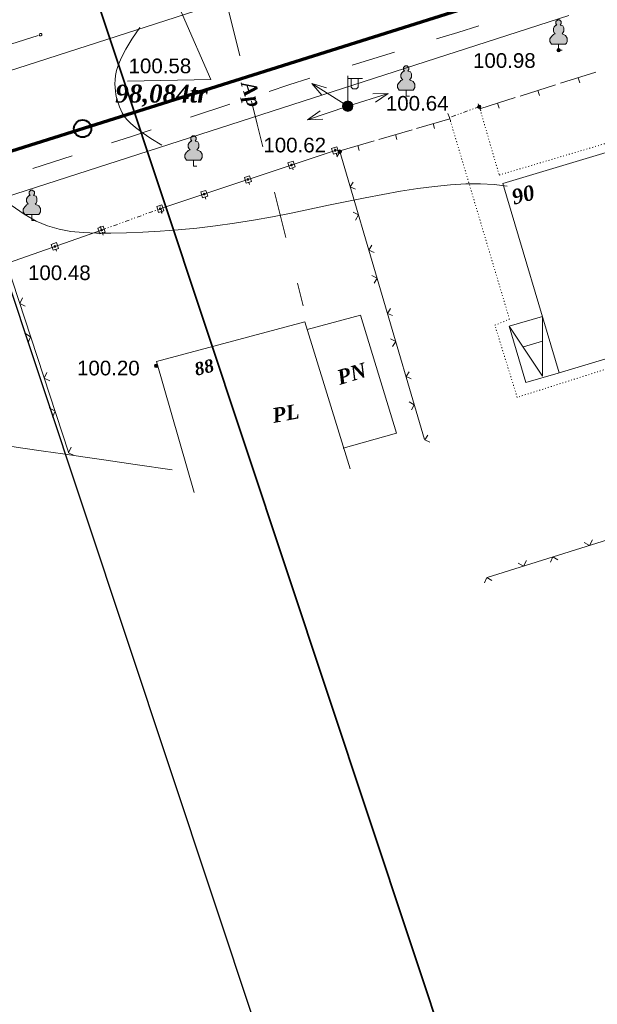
# Model space of a CAD drawing. Header units: millimetres. Extents: x 9396 to 25236, y 15106 to 31102.
# Tile 183 of 256: x 10978 to 11044, y 16645 to 16759. Entities that reach past the tile are written whole.
import ezdxf
from ezdxf.enums import TextEntityAlignment as Align

# ---------------------------------------------------------------- set-up
doc = ezdxf.new("R2010")
doc.units = ezdxf.units.MM
for name, pattern in [('DIVIDE', [1.25, 0.5, -0.25, 0, -0.25, 0, -0.25]), ('DOT', [0.25, 0, -0.25]), ('HIDDEN', [0.375, 0.25, -0.125])]:
    doc.linetypes.add(name, pattern=pattern)
for name, color, linetype, lineweight, true_color in [('1001010', 7, 'Continuous', 9, 0x000000), ('10010110', 7, 'Continuous', 20, 0xa25100), ('1060000', 7, 'Continuous', 9, 0x000000), ('1070000', 7, 'DOT', 9, 0x000000), ('2030003', 7, 'Continuous', 9, 0x000000), ('21100200', 7, 'HIDDEN', 0, 0x800080), ('3000105', 7, 'DIVIDE', 9, 0x000000), ('3000130', 7, 'Continuous', 9, 0x000000), ('3000220', 7, 'Continuous', 9, 0x000000), ('3000260', 7, 'Continuous', 9, 0x000000), ('4000210', 7, 'Continuous', 9, 0x000000), ('5010210', 7, 'Continuous', 20, 0x008000), ('5010420', 7, 'Continuous', 9, 0x000000), ('6011210', 1, 'Continuous', 9, 0xff0000), ('9010110', 7, 'Continuous', 9, 0x000000)]:
    doc.layers.add(name, color=color, linetype=linetype, lineweight=lineweight, true_color=true_color)
for name, color, linetype, lineweight in [('Канализация', 1, 'Continuous', 70), ('Колодец канал', 3, 'Continuous', 40), ('Рамка', 7, 'Continuous', 35)]:
    doc.layers.add(name, color=color, linetype=linetype, lineweight=lineweight)
doc.styles.add('10', font='timesbi.ttf', dxfattribs={"height": 0.001481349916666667})
doc.styles.add('12', font='timesbi.ttf', dxfattribs={"height": 0.001692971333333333})
doc.styles.add('3', font='timesbi.ttf', dxfattribs={"height": 0.001692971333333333})
doc.styles.add('9', font='timesbi.ttf', dxfattribs={"height": 0.001692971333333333})
doc.styles.add('F2', font='arial.ttf', dxfattribs={"height": 0.001692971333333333})

# ---------------------------------------------------------------- blocks, each defined once
blk = doc.blocks.new('SYMBOL21100200')
at = {"true_color": 0x800080}
h = blk.add_hatch(color=216, dxfattribs=at)
edge = h.paths.add_edge_path()
edge.add_arc((0, 0), 0.1, 0, 360)
at = {"color": 216, "linetype": 'Continuous', "lineweight": 0, "true_color": 0x800080}
blk.add_circle((0, 0), 0.1, dxfattribs=at)
blk = doc.blocks.new('SYMBOL4000210')
at = {"true_color": 0xffffff}
blk.add_hatch(color=7, dxfattribs=at).paths.add_polyline_path([(0.05, 1.75), (-0.05, 1.75), (-0.15, 1.65), (-0.15, 1.55), (-0.1, 1.45), (-0.15, 1.45), (-0.25, 1.35), (-0.3, 1.25), (-0.3, 1.1), (-0.25, 1), (-0.2, 0.95), (-0.3, 0.9), (-0.35, 0.85), (-0.4, 0.8), (-0.5, 0.65), (-0.5, 0.5), (-0.4, 0.35), (-0.3, 0.35), (-0.1, 0.35), (0, 0.35), (0.15, 0.35), (0.4, 0.35), (0.45, 0.4), (0.5, 0.5), (0.5, 0.7), (0.4, 0.85), (0.2, 0.95), (0.25, 1), (0.3, 1.1), (0.3, 1.3), (0.25, 1.4), (0.1, 1.45), (0.15, 1.55), (0.15, 1.65)])
at = {"color": 18, "linetype": 'Continuous', "lineweight": 0, "true_color": 0x000000, "flags": 128}
blk.add_lwpolyline([(0.05, 1.75), (-0.05, 1.75), (-0.15, 1.65), (-0.15, 1.55), (-0.1, 1.45), (-0.15, 1.45), (-0.25, 1.35), (-0.3, 1.25), (-0.3, 1.1), (-0.25, 1), (-0.2, 0.95), (-0.3, 0.9), (-0.35, 0.85), (-0.4, 0.8), (-0.5, 0.65), (-0.5, 0.5), (-0.4, 0.35), (-0.3, 0.35), (-0.1, 0.35), (0, 0.35), (0.15, 0.35), (0.4, 0.35), (0.45, 0.4), (0.5, 0.5), (0.5, 0.7), (0.4, 0.85), (0.2, 0.95), (0.25, 1), (0.3, 1.1), (0.3, 1.3), (0.25, 1.4), (0.1, 1.45), (0.15, 1.55), (0.15, 1.65), (0.05, 1.75)], close=True, dxfattribs=at)
blk.add_lwpolyline([(0, 0.35), (0, 0), (0.2, 0)], dxfattribs=at)
blk = doc.blocks.new('SYMBOL2030003')
at = {"true_color": 0xffffff}
h = blk.add_hatch(color=7, dxfattribs=at)
edge = h.paths.add_edge_path()
edge.add_arc((0, 0), 0.3, 0, 360)
at = {"true_color": 0x000000}
h = blk.add_hatch(color=18, dxfattribs=at)
edge = h.paths.add_edge_path()
edge.add_arc((0, 0), 0.1, 0, 360)
at = {"color": 18, "linetype": 'Continuous', "lineweight": 0, "true_color": 0x000000, "flags": 128}
for points in [[(0, 0.3), (0, 1.75)], [(0, 1.6), (0.85, 1.6)], [(0.2, 1.6), (0.2, 1.1), (0.3, 1), (0.5, 1), (0.6, 1.1), (0.6, 1.6)]]:
    blk.add_lwpolyline(points, dxfattribs=at)
at = {"color": 18, "linetype": 'Continuous', "lineweight": 0, "true_color": 0x000000}
for radius in [0.3, 0.1]:
    blk.add_circle((0, 0), radius, dxfattribs=at)

msp = doc.modelspace()

# ---------------------------------------------------------------- linework, layer by layer
at = {"layer": '1001010', "color": 253}
for p, q in [((11057.86903498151, 16723.38377991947), (11039.82429298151, 16717.92103991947)), ((11035.80964298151, 16720.96093991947), (11038.00598098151, 16721.62923991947)), ((10997.78008498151, 16704.14787991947), (10993.42609298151, 16719.27187991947)), ((11015.00854316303, 16709.2940195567, 102.1142181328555), (11021.15378898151, 16711.02243991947, 102.1142181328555))]:
    msp.add_line(p, q, dxfattribs=at)
for points in [[(11051.48897298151, 16745.26573991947, 0), (11033.41115698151, 16739.82465991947, 0), (11039.92636698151, 16717.98505991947, 0)], [(11021.15378898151, 16711.02243991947, 102.1142181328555), (11016.98720396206, 16724.65327417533, 0), (11010.83880360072, 16722.9878532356, 0)], [(11037.98509698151, 16724.49225991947, 0), (11034.15203298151, 16723.34865991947, 0), (11036.09330098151, 16716.84145991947, 0), (11039.82429298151, 16717.92103991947, 0)], [(11037.98509698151, 16724.49225991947, 0), (11038.00529098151, 16717.57167991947, 0), (11034.15203298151, 16723.34865991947, 0)], [(10993.42609298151, 16719.27187991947, 0), (11010.57225901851, 16723.85223806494, 0), (11015.79965432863, 16706.90017261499, 0)]]:
    msp.add_polyline3d(points, dxfattribs=at)
at = {"layer": '10010110'}
for points in [[(10994.05030042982, 16744.2795215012, 127.3878133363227), (10992.79216074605, 16745.04930342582, 136.2954402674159), (10991.79360607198, 16745.71455558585, 143.9876707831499), (10991.02001402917, 16746.29002148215, 150.6021375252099), (10990.43676223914, 16746.7904446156, 156.2764731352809), (10990.00922832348, 16747.23056848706, 161.1483102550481), (10989.70278990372, 16747.62513659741, 165.3552815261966), (10989.48282460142, 16747.98889244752, 169.0350195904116), (10989.31471003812, 16748.33657953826, 172.3251570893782), (10989.16962184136, 16748.68103631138, 175.3398872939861), (10989.04192766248, 16749.02748097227, 178.0996459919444), (10988.9317931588, 16749.37922666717, 180.6014296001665), (10988.83938398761, 16749.73958654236, 182.8422345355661), (10988.76486580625, 16750.1118737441, 184.8190572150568), (10988.70840427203, 16750.49940141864, 186.5288940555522), (10988.67016504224, 16750.90548271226, 187.9687414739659), (10988.65031377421, 16751.33343077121, 189.1355958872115), (10988.65357170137, 16751.79028603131, 190.0149585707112), (10988.70288236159, 16752.29799808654, 190.5463502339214), (10988.82574486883, 16752.88224382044, 190.6577964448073), (10989.0496583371, 16753.56870011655, 190.2773227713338), (10989.40212188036, 16754.3830438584, 189.3329547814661), (10989.9106346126, 16755.35095192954, 187.7527180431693), (10990.60269564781, 16756.4981012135, 185.4646381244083), (10991.50580409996, 16757.85016859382, 182.3967405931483)], [(10976.68468032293, 16737.33087865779, 130.45951963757), (10978.15700277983, 16736.2915339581, 113.2965122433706), (10979.54093334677, 16735.50477673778, 97.83636633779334), (10980.87572903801, 16734.93506013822, 84.29135543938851), (10982.20064686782, 16734.54683730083, 72.87375306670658), (10983.55494385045, 16734.304561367, 63.79583273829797), (10984.97787700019, 16734.17268547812, 57.26986797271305), (10986.50870333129, 16734.11566277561, 53.50813228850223), (10988.1770880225, 16734.10412408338, 52.57457327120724), (10989.97432891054, 16734.13341095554, 53.93983477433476), (10991.88213199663, 16734.20504262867, 56.92623471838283), (10993.88220328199, 16734.32053833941, 60.85609102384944), (10995.95624876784, 16734.48141732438, 65.05172161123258), (10998.08597445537, 16734.68919882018, 68.83544440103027), (11000.25308634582, 16734.94540206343, 71.5295773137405), (11002.43929044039, 16735.25154629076, 72.45643826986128), (11004.62856930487, 16735.60701365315, 71.18265665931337), (11006.81401176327, 16736.00263795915, 68.25210774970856), (11008.99098320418, 16736.42711593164, 64.4529782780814), (11011.1548490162, 16736.86914429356, 60.57345498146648), (11013.3009745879, 16737.31741976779, 57.4017245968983), (11015.42472530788, 16737.76063907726, 55.72597386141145), (11017.52146656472, 16738.18749894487, 56.33438951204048), (11019.586563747, 16738.58669609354, 60.01515828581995), (11021.61439113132, 16738.94710356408, 67.1683230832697), (11023.59535854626, 16739.25829966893, 76.64135145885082), (11025.51888470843, 16739.51003903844, 86.89356713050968), (11027.37438833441, 16739.69207630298, 96.38429381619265), (11029.1512881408, 16739.79416609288, 103.5728552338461), (11030.83900284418, 16739.80606303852, 106.9185751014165), (11032.42695116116, 16739.71752177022, 104.88077713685), (11033.90455180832, 16739.51829691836, 95.91878505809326)], [(10995.23773205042, 16706.79060890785, 48.28780946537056), (10990.96140999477, 16707.40959808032, 77.69304741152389), (10987.61714225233, 16707.89397158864, 98.85394276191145), (10984.92834737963, 16708.28404789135, 111.9205061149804), (10982.61844393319, 16708.62014544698, 117.0427480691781), (10980.41085046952, 16708.94258271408, 114.3706792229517), (10978.02898554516, 16709.29167815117, 104.0543101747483), (10975.19626771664, 16709.7077502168, 86.24365152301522), (10971.63611554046, 16710.23111736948, 61.08871386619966)]]:
    msp.add_polyline3d(points, dxfattribs=at)
at = {"layer": '1060000', "color": 253}
msp.add_line((10833.56135450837, 16706.70881289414, 3.294411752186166), (11039.5903078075, 16773.21974606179, 198.6169791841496), dxfattribs=at)
for points in [[(10993.15798098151, 16766.81745991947, 191.8212940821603), (10999.72161852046, 16751.83866844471, 201.16), (10990.08006966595, 16751.64987381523, 201.16)], [(10858.53399098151, 16690.46625991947, 0), (10857.58038898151, 16694.34625991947, 0), (10858.07357698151, 16698.33585991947, 0), (10862.52622098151, 16701.69077991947, 0), (10894.36252098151, 16711.92869991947, 0), (11041.03900924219, 16759.23309111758, 0)]]:
    msp.add_polyline3d(points, dxfattribs=at)
at = {"layer": '1070000', "color": 253}
msp.add_polyline3d([(11030.70460898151, 16748.70311991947, 0), (11033.00074498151, 16740.81713991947, 0), (11052.03651098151, 16746.46715991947, 0), (11059.07142898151, 16722.77677991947, 0), (11035.07833498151, 16715.14431991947, 0), (11032.50210498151, 16723.47063991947, 0), (11034.18759098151, 16724.16449991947, 0), (11027.25175698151, 16747.45837991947, 0)], dxfattribs=at)
at = {"layer": '3000105', "color": 253}
for p, q in [((11030.70460898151, 16748.70311991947, 10.65071418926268), (11027.25175698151, 16747.45837991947)), ((11030.87417531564, 16748.23275064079, 5.325357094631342), (11030.50112938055, 16749.26756305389, 5.325357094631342)), ((11027.08219064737, 16747.92874919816, 5.325357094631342), (11027.45523658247, 16746.89393678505, 5.325357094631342)), ((10994.10893017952, 16736.47836001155, 2.662678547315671), (10993.73156518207, 16737.511605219, 2.662678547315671)), ((10987.10528523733, 16734.4527706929, 2.662678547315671), (10993.93740063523, 16736.94801692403, 2.662678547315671)), ((10986.93375569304, 16734.92242760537, 2.662678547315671), (10987.31112069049, 16733.88918239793, 2.662678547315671))]:
    msp.add_line(p, q, dxfattribs=at)
at = {"layer": '3000130', "color": 253}
for p, q in [((11014.06291617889, 16743.65652210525, 2.662678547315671), (10993.93740063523, 16736.94801692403, 2.662678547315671)), ((11014.25088953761, 16743.08672905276, 2.662678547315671), (11014.17088953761, 16743.32672905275, 2.662678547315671)), ((11009.22088953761, 16741.40672905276, 2.662678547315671), (11009.14088953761, 16741.64672905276, 2.662678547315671)), ((11004.18088953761, 16739.72672905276, 2.662678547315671), (11004.10088953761, 16739.96672905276, 2.662678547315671)), ((10999.14088953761, 16738.04672905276, 2.662678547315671), (10999.06088953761, 16738.28672905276, 2.662678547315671)), ((10994.07088953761, 16736.35672905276, 2.662678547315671), (10993.99088953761, 16736.59672905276, 2.662678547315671)), ((10987.10528523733, 16734.4527706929, 2.662678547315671), (10976.34664656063, 16730.69613238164, 2.662678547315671)), ((10987.30088953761, 16733.88672905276, 2.662678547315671), (10987.22088953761, 16734.12672905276, 2.662678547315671)), ((10981.91088953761, 16732.00672905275, 2.662678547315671), (10981.83088953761, 16732.23672905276, 2.662678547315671))]:
    msp.add_line(p, q, dxfattribs=at)
for points in [[(11014.25088953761, 16744.08672905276, 2.662678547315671), (11013.66088953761, 16743.88672905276, 2.662678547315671), (11013.88088953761, 16743.22672905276, 2.662678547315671), (11014.47088953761, 16743.42672905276, 2.662678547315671), (11014.25088953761, 16744.08672905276, 2.662678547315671)], [(11014.06088953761, 16743.56672905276, 2.662678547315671), (11014.11088953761, 16743.57672905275, 2.662678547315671), (11014.14088953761, 16743.60672905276, 2.662678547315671), (11014.16088953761, 16743.65672905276, 2.662678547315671), (11014.14088953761, 16743.70672905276, 2.662678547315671), (11014.11088953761, 16743.73672905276, 2.662678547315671), (11014.06088953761, 16743.74672905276, 2.662678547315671), (11014.01088953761, 16743.73672905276, 2.662678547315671), (11013.98088953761, 16743.70672905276, 2.662678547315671), (11013.97088953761, 16743.65672905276, 2.662678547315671), (11013.98088953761, 16743.60672905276, 2.662678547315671), (11014.01088953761, 16743.57672905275, 2.662678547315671), (11014.06088953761, 16743.56672905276, 2.662678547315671)], [(11009.21088953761, 16742.40672905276, 2.662678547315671), (11008.62088953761, 16742.21672905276, 2.662678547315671), (11008.84088953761, 16741.54672905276, 2.662678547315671), (11009.43088953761, 16741.74672905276, 2.662678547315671), (11009.21088953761, 16742.40672905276, 2.662678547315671)], [(11009.03088953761, 16741.88672905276, 2.662678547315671), (11009.07088953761, 16741.89672905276, 2.662678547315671), (11009.11088953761, 16741.92672905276, 2.662678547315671), (11009.12088953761, 16741.97672905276, 2.662678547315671), (11009.11088953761, 16742.02672905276, 2.662678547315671), (11009.07088953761, 16742.05672905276, 2.662678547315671), (11009.03088953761, 16742.07672905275, 2.662678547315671), (11008.98088953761, 16742.05672905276, 2.662678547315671), (11008.94088953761, 16742.02672905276, 2.662678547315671), (11008.93088953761, 16741.97672905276, 2.662678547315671), (11008.94088953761, 16741.92672905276, 2.662678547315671), (11008.98088953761, 16741.89672905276, 2.662678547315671), (11009.03088953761, 16741.88672905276, 2.662678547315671)], [(11004.17088953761, 16740.72672905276, 2.662678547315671), (11003.58088953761, 16740.53672905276, 2.662678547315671), (11003.81088953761, 16739.86672905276, 2.662678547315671), (11004.39088953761, 16740.06672905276, 2.662678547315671), (11004.17088953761, 16740.72672905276, 2.662678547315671)], [(11003.99088953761, 16740.20672905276, 2.662678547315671), (11004.04088953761, 16740.21672905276, 2.662678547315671), (11004.07088953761, 16740.24672905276, 2.662678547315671), (11004.08088953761, 16740.29672905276, 2.662678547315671), (11004.07088953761, 16740.34672905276, 2.662678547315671), (11004.04088953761, 16740.37672905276, 2.662678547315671), (11003.99088953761, 16740.39672905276, 2.662678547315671), (11003.94088953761, 16740.37672905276, 2.662678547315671), (11003.91088953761, 16740.34672905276, 2.662678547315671), (11003.89088953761, 16740.29672905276, 2.662678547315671), (11003.91088953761, 16740.24672905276, 2.662678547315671), (11003.94088953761, 16740.21672905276, 2.662678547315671), (11003.99088953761, 16740.20672905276, 2.662678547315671)], [(10999.14088953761, 16739.04672905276, 2.662678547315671), (10998.55088953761, 16738.85672905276, 2.662678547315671), (10998.77088953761, 16738.18672905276, 2.662678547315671), (10999.36088953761, 16738.38672905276, 2.662678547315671), (10999.14088953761, 16739.04672905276, 2.662678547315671)], [(10998.95088953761, 16738.52672905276, 2.662678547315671), (10999.00088953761, 16738.53672905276, 2.662678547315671), (10999.03088953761, 16738.57672905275, 2.662678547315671), (10999.05088953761, 16738.61672905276, 2.662678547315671), (10999.03088953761, 16738.66672905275, 2.662678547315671), (10999.00088953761, 16738.69672905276, 2.662678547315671), (10998.95088953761, 16738.71672905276, 2.662678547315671), (10998.90088953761, 16738.69672905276, 2.662678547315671), (10998.87088953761, 16738.66672905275, 2.662678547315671), (10998.86088953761, 16738.61672905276, 2.662678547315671), (10998.87088953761, 16738.57672905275, 2.662678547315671), (10998.90088953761, 16738.53672905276, 2.662678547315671), (10998.95088953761, 16738.52672905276, 2.662678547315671)], [(10994.06088953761, 16737.35672905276, 2.662678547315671), (10993.47088953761, 16737.16672905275, 2.662678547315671), (10993.69088953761, 16736.49672905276, 2.662678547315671), (10994.28088953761, 16736.69672905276, 2.662678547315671), (10994.06088953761, 16737.35672905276, 2.662678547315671)], [(10993.88088953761, 16736.83672905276, 2.662678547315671), (10993.92088953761, 16736.84672905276, 2.662678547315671), (10993.96088953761, 16736.87672905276, 2.662678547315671), (10993.97088953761, 16736.92672905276, 2.662678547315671), (10993.96088953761, 16736.97672905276, 2.662678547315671), (10993.92088953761, 16737.00672905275, 2.662678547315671), (10993.88088953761, 16737.02672905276, 2.662678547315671), (10993.83088953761, 16737.00672905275, 2.662678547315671), (10993.79088953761, 16736.97672905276, 2.662678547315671), (10993.78088953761, 16736.92672905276, 2.662678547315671), (10993.79088953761, 16736.87672905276, 2.662678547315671), (10993.83088953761, 16736.84672905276, 2.662678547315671), (10993.88088953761, 16736.83672905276, 2.662678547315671)], [(10987.30088953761, 16734.89672905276, 2.662678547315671), (10986.67088953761, 16734.67672905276, 2.662678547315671), (10986.91088953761, 16734.01672905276, 2.662678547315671), (10987.53088953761, 16734.23672905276, 2.662678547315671), (10987.30088953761, 16734.89672905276, 2.662678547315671)], [(10987.10088953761, 16734.35672905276, 2.662678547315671), (10987.15088953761, 16734.36672905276, 2.662678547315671), (10987.19088953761, 16734.40672905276, 2.662678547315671), (10987.20088953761, 16734.45672905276, 2.662678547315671), (10987.19088953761, 16734.49672905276, 2.662678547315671), (10987.15088953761, 16734.53672905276, 2.662678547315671), (10987.10088953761, 16734.54672905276, 2.662678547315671), (10987.06088953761, 16734.53672905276, 2.662678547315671), (10987.02088953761, 16734.49672905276, 2.662678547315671), (10987.01088953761, 16734.45672905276, 2.662678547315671), (10987.02088953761, 16734.40672905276, 2.662678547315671), (10987.06088953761, 16734.36672905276, 2.662678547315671), (10987.10088953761, 16734.35672905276, 2.662678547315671)], [(10981.91088953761, 16733.00672905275, 2.662678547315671), (10981.28088953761, 16732.78672905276, 2.662678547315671), (10981.52088953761, 16732.12672905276, 2.662678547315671), (10982.14088953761, 16732.34672905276, 2.662678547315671), (10981.91088953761, 16733.00672905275, 2.662678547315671)], [(10981.71088953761, 16732.47672905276, 2.662678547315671), (10981.76088953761, 16732.48672905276, 2.662678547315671), (10981.80088953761, 16732.52672905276, 2.662678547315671), (10981.81088953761, 16732.56672905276, 2.662678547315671), (10981.80088953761, 16732.61672905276, 2.662678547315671), (10981.76088953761, 16732.65672905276, 2.662678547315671), (10981.71088953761, 16732.66672905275, 2.662678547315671), (10981.67088953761, 16732.65672905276, 2.662678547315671), (10981.63088953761, 16732.61672905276, 2.662678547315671), (10981.62088953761, 16732.56672905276, 2.662678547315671), (10981.63088953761, 16732.52672905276, 2.662678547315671), (10981.67088953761, 16732.48672905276, 2.662678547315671), (10981.71088953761, 16732.47672905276, 2.662678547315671)]]:
    msp.add_polyline3d(points, close=True, dxfattribs=at)
at = {"layer": '3000220', "color": 253}
for p, q in [((11044.16088953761, 16752.68672905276), (11040.07088953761, 16751.40672905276)), ((11042.11088953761, 16752.04672905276), (11042.29088953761, 16751.47672905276)), ((11039.51088953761, 16751.22672905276), (11035.42088953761, 16749.93672905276)), ((11034.86088953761, 16749.76672905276), (11030.77088953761, 16748.47672905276)), ((11037.46088953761, 16750.58672905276), (11037.64088953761, 16750.00672905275)), ((11032.81088953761, 16749.12672905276), (11032.99088953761, 16748.54672905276)), ((11027.29088953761, 16747.31672905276), (11023.46088953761, 16746.19672905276)), ((11022.94088953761, 16746.04672905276), (11019.11088953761, 16744.92672905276)), ((11025.38088953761, 16746.75672905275), (11025.54088953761, 16746.17672905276)), ((11021.02088953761, 16745.48672905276), (11021.19088953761, 16744.90672905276)), ((11018.58088953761, 16744.77672905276), (11014.75088953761, 16743.65672905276)), ((11016.67088953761, 16744.21672905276), (11016.83088953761, 16743.63672905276))]:
    msp.add_line(p, q, dxfattribs=at)
at = {"layer": '3000260', "color": 253}
for p, q in [((11014.60028400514, 16743.51837261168, 201.24), (11024.38369338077, 16710.2860091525)), ((10976.09132730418, 16730.77556072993, 144.0201488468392), (10983.27502958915, 16708.79613165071, 144.0201488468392)), ((11066.30389298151, 16705.22425991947), (11031.62237698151, 16694.34735991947))]:
    msp.add_line(p, q, dxfattribs=at)
for points in [[(11013.99088953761, 16743.83672905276, 100.62), (11014.60088953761, 16743.50672905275, 100.62), (11014.25088953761, 16742.91672905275, 100.62)], [(11016.15088953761, 16740.00672905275, 100.62), (11015.80088953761, 16739.44672905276, 100.62), (11016.40088953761, 16739.18672905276, 100.62)], [(11016.14088953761, 16736.52672905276, 100.62), (11016.75088953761, 16736.20672905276, 100.62), (11016.40088953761, 16735.61672905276, 100.62)], [(11018.30088953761, 16732.70672905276, 100.62), (11017.95088953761, 16732.14672905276, 100.62), (11018.55088953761, 16731.88672905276, 100.62)], [(11018.29088953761, 16729.22672905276, 100.62), (11018.90088953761, 16728.89672905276, 100.62), (11018.55088953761, 16728.31672905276, 100.62)], [(10977.97088953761, 16726.62672905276, 144.0201488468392), (10977.66088953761, 16725.97672905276, 144.0201488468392), (10978.29088953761, 16725.65672905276, 144.0201488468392)], [(11020.45088953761, 16725.39672905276, 100.62), (11020.10088953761, 16724.83672905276, 100.62), (11020.70088953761, 16724.57672905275, 100.62)], [(10978.26088953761, 16722.54672905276, 144.0201488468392), (10978.91088953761, 16722.14672905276, 144.0201488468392), (10978.61088953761, 16721.46672905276, 144.0201488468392)], [(11020.44088953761, 16721.91672905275, 100.62), (11021.05088953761, 16721.59672905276, 100.62), (11020.70088953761, 16721.00672905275, 100.62)], [(10980.79088953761, 16718.00672905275, 144.0201488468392), (10980.48088953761, 16717.35672905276, 144.0201488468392), (10981.11088953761, 16717.03672905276, 144.0201488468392)], [(11022.61088953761, 16718.09672905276, 100.62), (11022.25088953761, 16717.53672905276, 100.62), (11022.85088953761, 16717.27672905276, 100.62)], [(11022.59088953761, 16714.61672905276, 100.62), (11023.20088953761, 16714.29672905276, 100.62), (11022.86088953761, 16713.70672905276, 100.62)], [(10981.07088953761, 16713.92672905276, 144.0201488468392), (10981.73088953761, 16713.53672905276, 144.0201488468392), (10981.42088953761, 16712.84672905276, 144.0201488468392)], [(11024.76088953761, 16710.78672905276, 100.62), (11024.40088953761, 16710.22672905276, 100.62), (11025.00088953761, 16709.96672905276, 100.62)], [(10983.61088953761, 16709.38672905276, 144.0201488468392), (10983.29088953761, 16708.73672905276, 144.0201488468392), (10983.92088953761, 16708.41672905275, 144.0201488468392)], [(11043.76088953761, 16698.67672905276, 0), (11043.43088953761, 16698.04672905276, 0), (11042.81088953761, 16698.37672905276, 0)], [(11036.14088953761, 16696.28672905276, 0), (11035.80088953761, 16695.65672905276, 0), (11035.19088953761, 16695.98672905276, 0)], [(11039.77088953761, 16696.37672905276, 0), (11039.19088953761, 16696.71672905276, 0), (11038.92088953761, 16696.10672905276, 0)], [(11032.15088953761, 16693.98672905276, 0), (11031.56088953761, 16694.32672905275, 0), (11031.29088953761, 16693.71672905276, 0)]]:
    msp.add_polyline3d(points, dxfattribs=at)
at = {"layer": '5010210'}
for p, q in [((11001.75088953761, 16759.83672905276, 200.0493941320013), (11003.07088953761, 16754.58672905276, 200.0493941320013)), ((11030.66088953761, 16758.04672905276, 80.2439326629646), (11028.22088953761, 16757.28672905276, 80.2439326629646)), ((11028.22088953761, 16757.28672905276, 80.2439326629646), (11025.78088953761, 16756.53672905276, 80.2439326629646)), ((11016.02088953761, 16753.49672905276, 80.2439326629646), (11020.90088953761, 16755.01672905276, 80.2439326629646)), ((11011.14088953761, 16751.98672905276, 80.2439326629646), (11008.70088953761, 16751.22672905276, 80.2439326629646)), ((11006.43088953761, 16750.47672905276, 154.9016070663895), (11008.70088953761, 16751.22672905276, 154.9016070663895)), ((11001.89088953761, 16748.99672905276, 154.9016070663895), (10997.35088953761, 16747.50672905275, 154.9016070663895)), ((11005.06088953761, 16746.70672905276, 200.0493941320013), (11004.40088953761, 16749.33672905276, 200.0493941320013)), ((11005.73088953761, 16744.08672905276, 200.0493941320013), (11005.06088953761, 16746.70672905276, 200.0493941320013)), ((10988.26088953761, 16744.53672905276, 154.9016070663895), (10990.54088953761, 16745.27672905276, 154.9016070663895)), ((10990.54088953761, 16745.27672905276, 154.9016070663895), (10992.81088953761, 16746.01672905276, 154.9016070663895)), ((10983.72088953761, 16743.04672905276, 154.9016070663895), (10979.18088953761, 16741.55672905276, 154.9016070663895)), ((11007.05088953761, 16738.83672905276, 200.0493941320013), (11008.38088953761, 16733.58672905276, 200.0493941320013)), ((11010.37088953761, 16725.70672905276, 200.0493941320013), (11009.70088953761, 16728.32672905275, 200.0493941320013))]:
    msp.add_line(p, q, dxfattribs=at)
at = {"layer": '6011210'}
for p, q in [((11015.51633811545, 16748.77083666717), (11011.36320860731, 16751.3711280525)), ((11015.51633811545, 16748.77083666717, 56.70398747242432), (11020.19949133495, 16750.21238996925, 56.70398747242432)), ((11015.51633811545, 16748.77083666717), (11010.87349406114, 16747.2043121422))]:
    msp.add_line(p, q, dxfattribs=at)
for points in [[(11012.53875441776, 16750.04519741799, 0), (11011.36320860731, 16751.3711280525, 0), (11011.36320860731, 16751.3711280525, 0), (11013.06942612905, 16750.89277486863, 0)], [(11018.42762661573, 16750.19013200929, 56.70398747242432), (11020.19949133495, 16750.21238996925, 56.70398747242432), (11020.19949133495, 16750.21238996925, 56.70398747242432), (11018.72182116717, 16749.23438645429, 56.70398747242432)], [(11012.64412613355, 16747.27404064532, 0), (11010.87349406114, 16747.2043121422, 0), (11010.87349406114, 16747.2043121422, 0), (11012.3244272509, 16748.22155984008, 0)]]:
    msp.add_polyline3d(points, dxfattribs=at)
at = {"layer": '9010110', "color": 253}
msp.add_line((10976.63438098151, 16755.93145991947, 201.4325646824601), (10979.77946925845, 16756.93066947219, 201.4325646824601), dxfattribs=at)
msp.add_polyline3d([(10980.21538637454, 16757.02150670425, 201.4325646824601), (10980.19529018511, 16757.09650670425, 201.4325646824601), (10980.14038637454, 16757.15141051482, 201.4325646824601), (10980.06538637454, 16757.17150670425, 201.4325646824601), (10979.99038637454, 16757.15141051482, 201.4325646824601), (10979.93548256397, 16757.09650670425, 201.4325646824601), (10979.91538637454, 16757.02150670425, 201.4325646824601), (10979.93548256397, 16756.94650670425, 201.4325646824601), (10979.99038637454, 16756.89160289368, 201.4325646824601), (10980.06538637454, 16756.87150670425, 201.4325646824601), (10980.14038637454, 16756.89160289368, 201.4325646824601), (10980.19529018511, 16756.94650670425, 201.4325646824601), (10980.21538637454, 16757.02150670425, 201.4325646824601)], close=True, dxfattribs=at)
at = {"layer": 'Defpoints'}
msp.add_lwpolyline([(10925.94506120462, 16879.9772762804), (11350.54687135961, 17021.14882569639), (11444.25082240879, 16739.31535855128), (11019.64901225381, 16598.14380913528)], close=True, dxfattribs=at)
at = {"layer": 'Канализация', "elevation": 52.99886894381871}
msp.add_lwpolyline([(12228.42575802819, 17139.82143745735), (12021.43733709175, 17074.81094244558), (11795.93278399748, 17002.90269367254), (11329.52056454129, 16854.73952835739), (11115.67423104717, 16787.37981993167), (10954.56876142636, 16736.614842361), (10592.24372523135, 16620.20452067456), (10486.13051649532, 16586.84774034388), (10372.91109174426, 16549.12991520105), (10338.9741091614, 16538.58858981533), (10329.34580669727, 16531.156332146), (10310.18453325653, 16524.9627984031), (10297.32130515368, 16526.91831956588), (10197.76119587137, 16494.35237134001), (10167.87768862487, 16483.30145538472), (10086.55726482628, 16408.90076001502), (10007.54635409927, 16330.70119570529)], dxfattribs=at)
at = {"layer": 'Колодец канал'}
msp.add_circle((10984.91143795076, 16746.17594104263, 52.99886894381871), 0.9999999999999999, dxfattribs=at)
at = {"layer": 'Рамка'}
msp.add_lwpolyline([(10946.50108378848, 16881.54250327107), (11347.3797991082, 17014.82660149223), (11437.92871688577, 16742.48253106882), (11037.05000156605, 16609.19843284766)], close=True, dxfattribs=at)

# ---------------------------------------------------------------- block references
at = {"layer": '2030003', "color": 253, "xscale": 2, "yscale": 2, "zscale": 2}
msp.add_blockref('SYMBOL2030003', (11015.51633811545, 16748.77083666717), dxfattribs=at)
at = {"layer": '21100200', "xscale": 2, "yscale": 2, "zscale": 2}
for p in [(11039.85798098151, 16755.23745991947, 201.96), (11030.69798098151, 16748.69745991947, 201.28), (11014.60028400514, 16743.51837261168, 201.24), (10993.40824111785, 16718.78818387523, 200.4)]:
    msp.add_blockref('SYMBOL21100200', p, dxfattribs=at)
at = {"layer": '4000210', "color": 253, "xscale": 2, "yscale": 2, "zscale": 2}
for p in [(11039.85219098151, 16755.23073991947), (11022.26320587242, 16749.91608366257, 123.0814024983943), (10997.71079460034, 16741.83680791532, 123.0814024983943), (10979.04674689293, 16735.56139125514, 123.0814024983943)]:
    msp.add_blockref('SYMBOL4000210', p, dxfattribs=at)

# ---------------------------------------------------------------- texts
at = {"layer": '1001010', "color": 1, "true_color": 0xff0000, "style": '10'}
for s, height, p in [('90', 1.728523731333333, (11034.49006498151, 16738.22539991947)), ('88', 1.481349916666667, (10997.85287365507, 16718.33620533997))]:
    msp.add_text(s, height=height, rotation=14.30000000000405, dxfattribs=at).set_placement(p, align=Align.MIDDLE_LEFT)
at = {"layer": '1001010', "color": 253, "style": '9'}
for s, rotation, p in [('PN', 16.99999999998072, (11014.33629629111, 16717.3778570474, -0.002890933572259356)), ('PL', 10.49999999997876, (11006.81287365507, 16713.01620533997))]:
    msp.add_text(s, height=1.692971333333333, rotation=rotation, dxfattribs=at).set_placement(p, align=Align.MIDDLE_LEFT)
at = {"layer": '21100200', "color": 253, "style": 'F2'}
for s, p in [('100.58', (10990.21798098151, 16753.41745991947)), ('100.98', (11029.97798098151, 16754.03745991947)), ('100.64', (11019.91798098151, 16749.09745991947, 201.28)), ('100.62', (11005.78028400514, 16744.27837261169)), ('100.48', (10978.61132730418, 16729.53556072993, 18.4)), ('100.20', (10984.26824111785, 16718.52818387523, -0.48))]:
    msp.add_text(s, height=1.692971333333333, dxfattribs=at).set_placement(p, align=Align.MIDDLE_LEFT)
at = {"layer": '5010210', "color": 253, "style": '3'}
msp.add_text('Ap', height=1.692971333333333, rotation=286.7000000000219, dxfattribs=at).set_placement((11003.98588953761, 16751.61172905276, 0.009394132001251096), align=Align.MIDDLE_LEFT)
at = {"layer": '5010420', "color": 253, "style": '12'}
msp.add_text('98,084tr', height=2.070503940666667, dxfattribs=at).set_placement((10988.67798098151, 16750.21745991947, -0.005991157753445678), align=Align.MIDDLE_LEFT)

doc.saveas('drawing.dxf')
